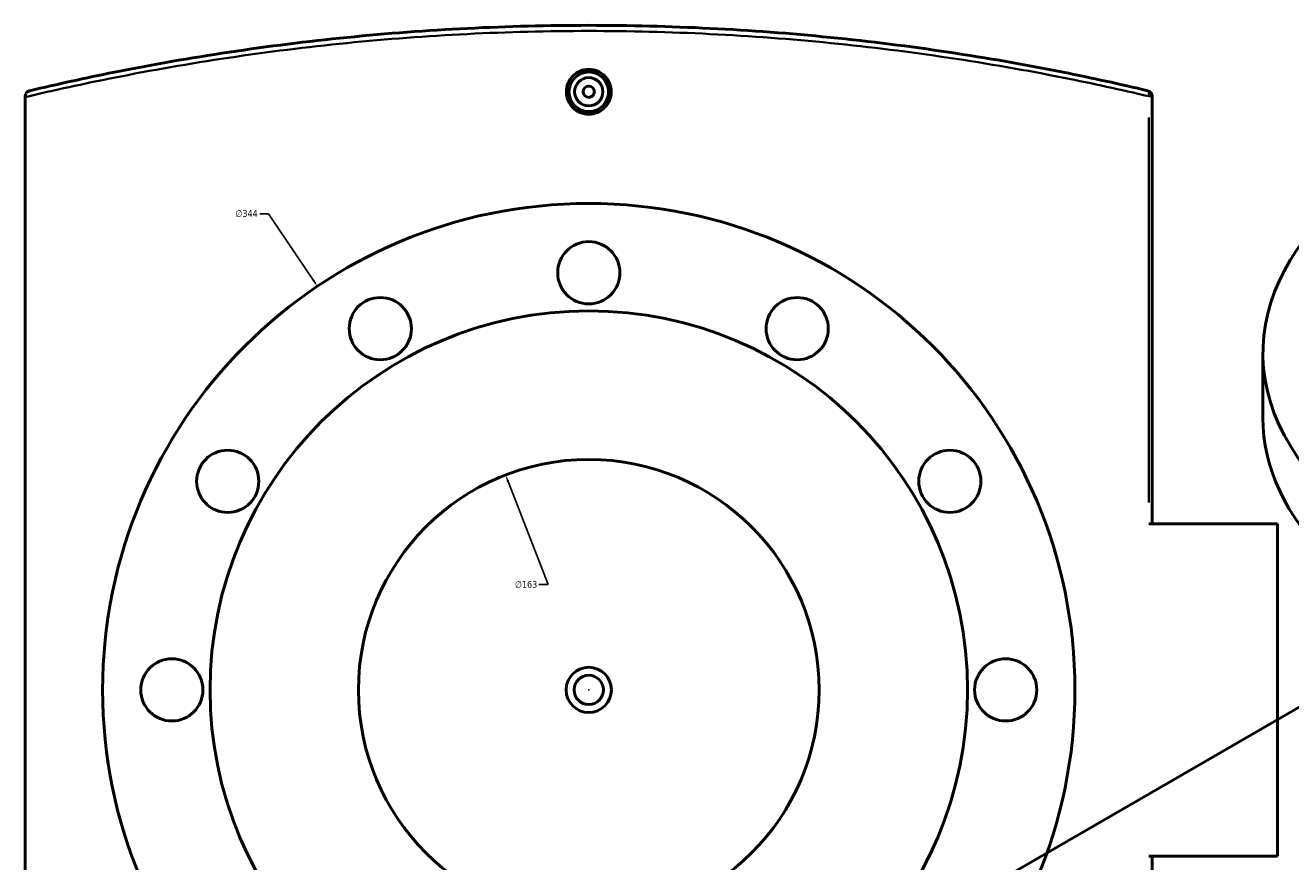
# Model space of a CAD drawing. Header units: millimetres. Extents: x -604 to 1143, y -304 to 894.
# Tile 8 of 10: x 244 to 691, y 598 to 894. Entities that reach past the tile are written whole.
import ezdxf

# ---------------------------------------------------------------- set-up
doc = ezdxf.new("R2010")
doc.units = ezdxf.units.MM
for name, color, linetype, lineweight in [('Dimension (ANSI)', 7, 'Continuous', 25), ('Visible (ANSI)', 7, 'Continuous', 50), ('Visible Narrow (ANSI)', 7, 'Continuous', 35)]:
    doc.layers.add(name, color=color, linetype=linetype, lineweight=lineweight)
doc.styles.add('Note Text (ANSI)', font='tahoma.ttf')
doc.dimstyles.new('Default - mm (ANSI)', dxfattribs={"dimtxt": 2.4, "dimasz": 2.5, "dimexe": 3.175, "dimexo": 1.6002, "dimgap": 0.8, "dimtad": 0, "dimtoh": 1, "dimdec": 0, "dimrnd": 1e-08, "dimzin": 4, "dimdsep": 46, "dimtxsty": 'Note Text (ANSI)', "dimcen": 0.09, "dimdle": 10, "dimclrd": 256, "dimclre": 256, "dimclrt": 5, "dimadec": 1, "dimazin": 1, "dimtfac": 1.27, "dimtofl": 0, "dimtmove": 0, "dimatfit": 3, "dimfxl": 1, "dimtolj": 1, "dimtzin": 4, "dimlwd": -1, "dimlwe": -1, "dimarcsym": 0})

# ---------------------------------------------------------------- blocks, each defined once
blk = doc.blocks.new('*D7')
at = {"layer": 'Defpoints', "color": 0, "transparency": 16777216}
for p in [(413.54, 734.71), (472.4, 582.71)]:
    blk.add_point(p, dxfattribs=at)
at = {"layer": 'Dimension (ANSI)', "transparency": 16777216}
for p, q in [((428.55, 695.94), (414.44, 732.38)), ((425.35, 695.94), (428.55, 695.94))]:
    blk.add_line(p, q, dxfattribs=at)
blk.add_solid([(414.83, 732.53), (414.05, 732.23), (413.54, 734.71)], dxfattribs=at)
at = {"layer": 'Dimension (ANSI)', "color": 5, "transparency": 16777216, "insert": (416.86, 697.24), "char_height": 2.4, "attachment_point": 1, "style": 'Note Text (ANSI)'}
blk.add_mtext('\\A1;∅163', dxfattribs=at)
blk = doc.blocks.new('*D8')
at = {"layer": 'Defpoints', "color": 0, "transparency": 16777216}
for p in [(346.97, 801.43), (538.96, 515.99)]:
    blk.add_point(p, dxfattribs=at)
at = {"layer": 'Dimension (ANSI)', "transparency": 16777216}
for p, q in [((326.56, 827.1), (329.71, 827.1)), ((329.71, 827.1), (345.58, 803.51)), ((442.88, 658.71), (443.06, 658.71)), ((442.97, 658.62), (442.97, 658.8))]:
    blk.add_line(p, q, dxfattribs=at)
blk.add_solid([(345.92, 803.74), (345.23, 803.27), (346.97, 801.43)], dxfattribs=at)
at = {"layer": 'Dimension (ANSI)', "color": 5, "transparency": 16777216, "insert": (317.97, 828.39), "char_height": 2.4, "attachment_point": 1, "style": 'Note Text (ANSI)'}
blk.add_mtext('\\A1;∅344', dxfattribs=at)

msp = doc.modelspace()

# ---------------------------------------------------------------- linework, layer by layer
at = {"layer": 'Visible (ANSI)'}
for p, q in [((243.62, 868.63), (243.62, 868.34)), ((642.32, 717.46), (642.32, 868.63)), ((243.62, 449.08), (243.62, 868.34)), ((681.48, 754.97), (681.48, 777.84)), ((686.62, 717.46), (641.09, 717.46)), ((686.62, 717.46), (686.62, 599.96)), ((564.29, 577.56), (741.25, 679.72)), ((641.09, 599.96), (686.62, 599.96)), ((642.32, 448.79), (642.32, 599.96))]:
    msp.add_line(p, q, dxfattribs=at)
for centre, radius in [((442.97, 870.21), 7), ((442.97, 870.21), 5), ((442.97, 870.21), 2), ((442.97, 658.71), 172), ((442.97, 806.21), 11), ((369.22, 786.45), 11), ((516.72, 786.45), 11), ((442.97, 658.71), 134), ((315.23, 732.46), 11), ((570.71, 732.46), 11), ((442.97, 658.71), 81.5), ((295.47, 658.71), 11), ((590.47, 658.71), 11), ((442.97, 658.71), 8), ((442.97, 658.71), 5.2)]:
    msp.add_circle(centre, radius, dxfattribs=at)
msp.add_arc((640.32, 868.63), 2, 0, 76.6593, dxfattribs=at)
for centre, start_param, end_param in [((853.48, 777.84), 5.309794, 10.398169), ((853.48, 754.97), 0, 3.141593)]:
    msp.add_ellipse(centre, major_axis=(-172, 0), ratio=0.57735, start_param=start_param, end_param=end_param, dxfattribs=at)
for points, knots in [([(640.78, 870.58), (630.94, 872.91), (620.94, 875.1), (584.18, 882.44), (556.58, 886.62), (500.31, 892.26), (471.64, 893.71), (442.97, 893.71), (414.3, 893.71), (385.63, 892.26), (329.35, 886.62), (301.76, 882.44), (264.99, 875.1), (255, 872.91), (245.16, 870.58)], [5.219656, 5.219656, 5.219656, 5.219656, 8.485334, 8.485334, 17.066129, 17.066129, 25.646928, 25.646928, 25.646928, 34.227728, 34.227728, 42.808522, 42.808522, 46.074355, 46.074355, 46.074355, 46.074355]), ([(450.9, 870.21), (450.9, 869.22), (450.7, 868.16), (449.89, 866.2), (449.28, 865.31), (447.87, 863.9), (446.98, 863.29), (445.03, 862.48), (443.96, 862.29), (441.97, 862.29), (440.91, 862.48), (438.96, 863.29), (438.06, 863.9), (436.66, 865.31), (436.05, 866.2), (435.24, 868.16), (435.04, 869.22), (435.04, 870.21), (435.04, 871.21), (435.24, 872.27), (436.05, 874.22), (436.66, 875.12), (438.06, 876.52), (438.96, 877.13), (440.91, 877.94), (441.97, 878.14), (443.96, 878.14), (445.03, 877.94), (446.98, 877.13), (447.87, 876.52), (449.28, 875.12), (449.89, 874.22), (450.7, 872.27), (450.9, 871.21), (450.9, 870.21)], [2.389757, 2.389757, 2.389757, 2.389757, 2.688499, 2.688499, 2.987242, 2.987242, 3.285939, 3.285939, 3.584635, 3.584635, 3.883332, 3.883332, 4.182029, 4.182029, 4.480771, 4.480771, 4.779514, 4.779514, 4.779514, 5.078256, 5.078256, 5.376999, 5.376999, 5.675695, 5.675695, 5.974392, 5.974392, 6.273089, 6.273089, 6.571785, 6.571785, 6.870528, 6.870528, 7.16927, 7.16927, 7.16927, 7.16927]), ([(243.62, 868.63), (243.62, 868.86), (243.66, 869.08), (243.81, 869.52), (243.93, 869.73), (244.22, 870.08), (244.39, 870.22), (244.75, 870.45), (244.95, 870.53), (245.15, 870.58), (245.16, 870.58), (245.16, 870.58)], [-0.3006701, -0.3006701, -0.3006701, -0.3006701, -0.2315254, -0.2315254, -0.1508885, -0.1508885, -0.0765605, -0.0765605, 0, 0, 0.0007633, 0.0007633, 0.0007633, 0.0007633])]:
    msp.add_open_spline(points, degree=3, knots=knots, dxfattribs=at)
at = {"layer": 'Visible Narrow (ANSI)'}
for p, q in [((642.32, 868.63), (641.2, 868.63)), ((641.09, 861.07), (641.09, 725.02))]:
    msp.add_line(p, q, dxfattribs=at)
msp.add_ellipse((640.32, 868.63), major_axis=(0.46, 1.95), ratio=0.3758, start_param=4.875367, end_param=6.20909, dxfattribs=at)
msp.add_open_spline([(243.62, 868.34), (253.87, 870.78), (264.29, 873.06), (301.54, 880.47), (329.17, 884.64), (385.54, 890.26), (414.25, 891.71), (442.97, 891.71), (471.68, 891.71), (500.4, 890.26), (556.76, 884.64), (584.4, 880.47), (621.22, 873.14), (631.23, 870.96), (641.09, 868.63)], degree=3, knots=[-46.210405, -46.210405, -46.210405, -46.210405, -42.808522, -42.808522, -34.227728, -34.227728, -25.646928, -25.646928, -25.646928, -17.066129, -17.066129, -8.485334, -8.485334, -5.219656, -5.219656, -5.219656, -5.219656], dxfattribs=at)

# ---------------------------------------------------------------- dimensions: what is measured, and where the dimension line sits
at = {"layer": 'Dimension (ANSI)'}
for p1, p2, picture, middle in [((538.96, 515.99), (346.97, 801.43), '*D8', (321.86, 827.1)), ((472.4, 582.71), (413.54, 734.71), '*D7', (420.7, 695.94))]:
    dim = msp.add_diameter_dim_2p(p1=p1, p2=p2, dimstyle='Default - mm (ANSI)', override={"dimgap": 0.8, "dimtih": 1, "dimdec": 0, "dimlfac": 1, "dimtol": 0, "dimlim": 0, "dimtp": 0, "dimtm": 0, "dimtdec": 2}, dxfattribs=at)
    dim.commit()
    dim.dimension.update_dxf_attribs({"geometry": picture, "text_midpoint": middle, "dimtype": 163})

doc.saveas('drawing.dxf')
